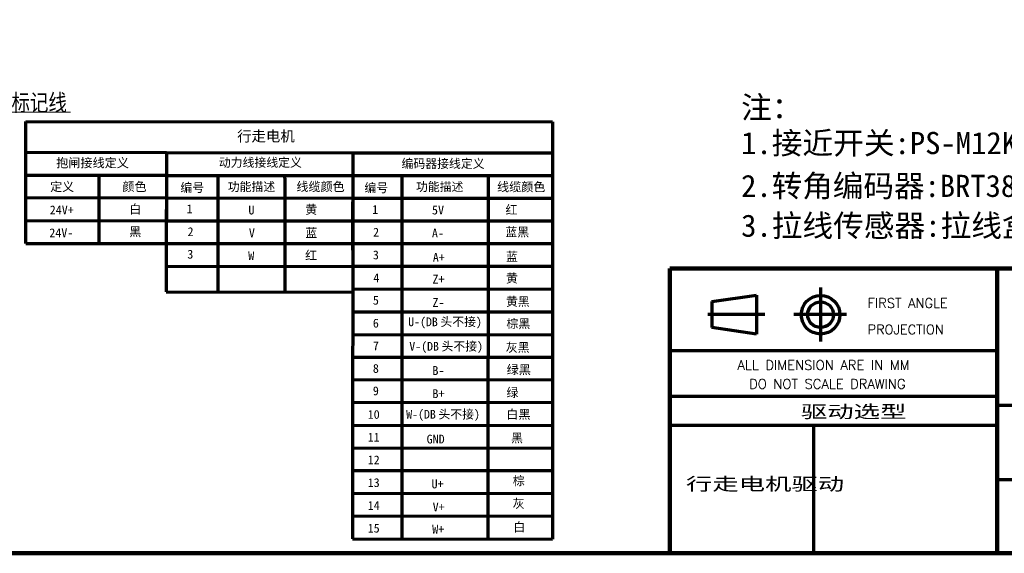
# Model space of a CAD drawing. Header units: millimetres. Extents: x 0 to 3066, y -1 to 2172.
# Tile 14 of 31: x 1135 to 2300, y 0 to 632. Entities that reach past the tile are written whole.
import ezdxf

# ---------------------------------------------------------------- set-up
doc = ezdxf.new("R2010")
doc.units = ezdxf.units.MM
doc.layers.add('1', color=7, linetype='Continuous', true_color=0xffffff)
doc.styles.add('ge_font5', font='romans.shx')
doc.styles.add('宋体', font='SimSun.ttf')
doc.dimstyles.get("Standard").update_dxf_attribs({"dimtxt": 0.18, "dimasz": 0.18, "dimexe": 0.18, "dimexo": 0.0625, "dimgap": 0.09, "dimtad": 0, "dimtih": 1, "dimtoh": 1, "dimdec": 4, "dimzin": 0, "dimdsep": 46, "dimtxsty": 'Standard', "dimcen": 0.09, "dimadec": 0, "dimazin": 0, "dimtfac": 1, "dimtdec": 4, "dimtofl": 0, "dimtmove": 0, "dimatfit": 3, "dimfxl": 0, "dimtolj": 1, "dimtzin": 0, "dimarcsym": 0})

# ---------------------------------------------------------------- blocks, each defined once
blk = doc.blocks.new('LABLE3D_1', base_point=(1080.9, 522.3))
at = {"layer": '1', "color": 7, "linetype": 'Continuous', "lineweight": 18, "insert": (1081.9, 521.1), "char_height": 20, "attachment_point": 7, "line_spacing_factor": 1.019642, "style": '宋体'}
blk.add_mtext('\\f宋体|b0|i0;\\W0.8000;零位标记线', dxfattribs=at)
blk = doc.blocks.new('_U7')
at = {"layer": '1', "color": 7, "linetype": 'Continuous', "lineweight": 13, "transparency": 16777216}
for p, q in [((1071.3, 1188.4), (1008.5, 1127.6)), ((1167.7, 1188.4), (1071.3, 1188.4)), ((696, 825.6), (696.2, 825.6)), ((696.1, 825.6), (696.1, 825.7))]:
    blk.add_line(p, q, dxfattribs=at)
blk.add_solid([(1008.2, 1127.9), (1008.8, 1127.3), (1006.7, 1125.9)], dxfattribs=at)
at = {"layer": 'Defpoints', "color": 0, "linetype": 'Continuous', "lineweight": 13, "transparency": 16777216}
for p in [(1006.7, 1125.9), (385.5, 525.4)]:
    blk.add_point(p, dxfattribs=at)
at = {"layer": '1', "color": 7, "linetype": 'Continuous', "lineweight": 13, "transparency": 16777216, "insert": (1126.2, 1221.4), "char_height": 30, "attachment_point": 2, "style": '宋体'}
blk.add_mtext('\\A1;%%c864', dxfattribs=at)

msp = doc.modelspace()

# ---------------------------------------------------------------- linework, layer by layer
at = {"layer": '1', "color": 7, "linetype": 'Continuous', "lineweight": 13}
msp.add_line((1080.879, 522.302), (1195.375, 522.302), dxfattribs=at)
at = {"layer": '1', "color": 7, "linetype": 'Continuous', "lineweight": 70}
for p, q in [((1142.314, 366.834), (1142.314, 510.938)), ((1142.314, 510.938), (1765.801, 510.675)), ((1765.801, 510.675), (1765.537, 16.83)), ((1142.314, 474.649), (1308.77, 474.386)), ((1308.77, 474.386), (1308.507, 339.749)), ((1308.77, 474.386), (1308.507, 309.508)), ((1308.77, 474.386), (1529.396, 474.123)), ((1529.396, 474.123), (1528.87, 17.093)), ((1529.396, 474.123), (1529.133, 358.945)), ((1529.396, 474.123), (1765.801, 474.123)), ((1142.314, 447.564), (1308.507, 447.564)), ((1142.314, 447.564), (1308.507, 447.301)), ((1228.829, 447.301), (1228.829, 366.834)), ((1308.507, 447.301), (1529.396, 447.301)), ((1369.777, 447.301), (1369.514, 339.749)), ((1369.777, 444.146), (1369.514, 309.508)), ((1448.929, 444.146), (1448.929, 447.301)), ((1448.929, 444.146), (1448.929, 309.508)), ((1529.396, 447.301), (1765.801, 447.038)), ((1587.511, 447.301), (1587.248, 17.093)), ((1689.541, 447.038), (1689.278, 17.093)), ((1142.314, 421.005), (1308.507, 420.742)), ((1308.507, 420.742), (1529.396, 420.479)), ((1529.396, 420.479), (1765.801, 420.479)), ((1142.314, 393.919), (1308.507, 393.656)), ((1308.507, 393.656), (1529.396, 393.656)), ((1529.133, 393.656), (1765.801, 393.394)), ((1142.314, 366.834), (1308.507, 366.834)), ((1308.507, 366.834), (1529.133, 366.571)), ((1529.133, 366.834), (1765.801, 366.571)), ((1308.507, 339.749), (1529.133, 339.486)), ((1529.133, 339.749), (1765.801, 339.749)), ((1308.507, 309.508), (1529.133, 309.245)), ((1529.133, 312.927), (1765.801, 312.664)), ((1954.345, 297.938), (2006.938, 305.564)), ((2006.938, 305.564), (2006.938, 259.282)), ((2082.934, 314.504), (2082.934, 250.604)), ((1954.345, 297.938), (1954.345, 267.171)), ((1529.133, 285.841), (1765.801, 285.841)), ((1949.612, 282.949), (2016.93, 282.949)), ((2051.379, 282.949), (2113.438, 282.949)), ((1529.133, 259.019), (1765.801, 258.756)), ((2006.938, 259.282), (1954.345, 267.171)), ((1904.382, 247.449), (1904.645, 0)), ((1904.645, 240.086), (2291.728, 240.086)), ((1529.133, 232.197), (1765.801, 232.197)), ((1529.133, 205.637), (1765.801, 205.375)), ((1529.133, 178.815), (1765.801, 178.552)), ((1904.645, 186.178), (2291.728, 186.178)), ((2291.728, 175.397), (3065.892, 175.397)), ((1529.133, 151.73), (1765.537, 151.467)), ((1904.645, 151.73), (2291.728, 151.73)), ((2074.52, 151.73), (2074.52, 0)), ((1529.133, 124.908), (1765.537, 124.645)), ((1529.133, 97.822), (1765.537, 97.822)), ((2291.728, 87.304), (3065.892, 87.304)), ((1529.133, 71), (1765.537, 70.737)), ((1528.87, 44.178), (1765.537, 43.915)), ((1528.87, 17.093), (1765.537, 16.83)), ((1127.851, 0.789), (1904.645, 0))]:
    msp.add_line(p, q, dxfattribs=at)
at = {"layer": '1', "color": 7, "linetype": 'Continuous', "lineweight": 200}
for p, q in [((1904.645, 337.119), (1904.645, 0)), ((2291.728, 337.119), (1904.645, 337.119)), ((2291.728, 337.119), (3065.892, 337.119)), ((2291.728, 337.119), (2291.728, 0)), ((3065.892, 0), (0, 0))]:
    msp.add_line(p, q, dxfattribs=at)
at = {"layer": '1', "color": 7, "linetype": 'Continuous', "lineweight": 70}
for radius in [22.878, 15.252]:
    msp.add_circle((2082.934, 282.423), radius, dxfattribs=at)

# ---------------------------------------------------------------- block references
at = {"layer": '1', "color": 7, "linetype": 'Continuous', "lineweight": 13}
msp.add_blockref('LABLE3D_1', (1080.879, 522.302), dxfattribs=at)

# ---------------------------------------------------------------- texts
at = {"layer": '1', "color": 7, "linetype": 'Continuous', "lineweight": 18, "attachment_point": 7}
for s, insert, char_height, line_spacing_factor, style in [('\\f宋体|b1|i0;\\W1.0130;注：', (1988.872, 512.262), 26.28708, 1.019642, '宋体'), ('\\f宋体|b1|i0;\\W1.0000;行走电机', (1392.528, 486.066), 12.4884, 1.019642, '宋体'), ('{\\fSimSun|b1|i0|c134|p2;\\W1.013;1.接近开关:PS-M12KS02NO(湾测品牌M12*1NPN常开)}', (1988.872, 465.454), 26.29137, 1.019642, '宋体'), ('\\f宋体|b1|i0;\\W1.0000;动力线接线定义', (1370.849, 456.175), 10.29746, 1.019642, '宋体'), ('\\f宋体|b1|i0;\\W1.0000;编码器接线定义', (1587.005, 454.86), 10.29746, 1.019642, '宋体'), ('{\\fSimSun|b1|i0|c134|p2;\\W1.013;3.拉线传感器:拉线盒-IP68 BRT38 0.5m&1m}', (1988.872, 371.839), 26.29137, 1.019642, '宋体'), ('{\\fSimSun|b1|i0|c134|p2;\\W1.013;2.转角编码器:BRT38-C2M4096D24-RT1}', (1988.867, 418.661), 26.19643, 1.019642, '宋体'), ('\\f宋体|b1|i0;\\W1.0000;编号', (1325.359, 426.452), 10.34649, 1.019642, '宋体'), ('\\f宋体|b1|i0;\\W1.0000;功能描述', (1381.367, 427.512), 10.29746, 1.019642, '宋体'), ('\\f宋体|b1|i0;\\W1.0000;线缆颜色', (1462.632, 427.485), 10.46694, 1.019642, '宋体'), ('\\f宋体|b1|i0;\\W1.0000;编号', (1543.093, 426.189), 10.34649, 1.019642, '宋体'), ('\\f宋体|b1|i0;\\W1.0000;功能描述', (1604.098, 427.512), 10.29746, 1.019642, '宋体'), ('\\f宋体|b1|i0;\\W1.0000;线缆颜色', (1700.088, 427.222), 10.46694, 1.019642, '宋体'), ('\\f宋体|b1|i0;\\W1.0000;1', (1332.724, 402.516), 10.38854, 1.019642, '宋体'), ('\\f宋体|b1|i0;\\W1.0000;U', (1405.835, 400.917), 10.51854, 1.019642, '宋体'), ('\\f宋体|b1|i0;\\W1.0000;黄', (1473.142, 400.427), 10.29746, 1.019642, '宋体'), ('\\f宋体|b1|i0;\\W1.0000;1', (1552.299, 401.727), 10.38854, 1.019642, '宋体'), ('\\f宋体|b1|i0;\\W1.0000;5V', (1623.043, 400.917), 10.51854, 1.019642, '宋体'), ('\\f宋体|b1|i0;\\W1.0000;红', (1710.076, 400.94), 10.37334, 1.019642, '宋体'), ('\\f宋体|b1|i0;\\W1.0000;2', (1333.779, 375.421), 10.44723, 1.019642, '宋体'), ('\\f宋体|b1|i0;\\W1.0000;V', (1406.361, 374.095), 10.51854, 1.019642, '宋体'), ('\\f宋体|b1|i0;\\W1.0000;蓝', (1473.144, 373.333), 10.34649, 1.019642, '宋体'), ('\\f宋体|b1|i0;\\W1.0000;2', (1553.354, 374.895), 10.44723, 1.019642, '宋体'), ('\\f宋体|b1|i0;\\W1.0000;蓝黑', (1709.812, 373.859), 10.34649, 1.019642, '宋体'), ('\\f宋体|b1|i0;\\W1.0000;A-', (1623.033, 373.862), 10.3305, 1.019642, '宋体'), ('\\f宋体|b1|i0;\\W1.0000;3', (1333.516, 348.599), 10.44723, 1.019642, '宋体'), ('\\f宋体|b1|i0;\\W1.0000;W', (1405.572, 347.01), 10.51854, 1.019642, '宋体'), ('\\f宋体|b1|i0;\\W1.0000;红', (1472.883, 347.033), 10.37334, 1.019642, '宋体'), ('\\f宋体|b1|i0;\\W1.0000;3', (1553.091, 347.81), 10.44723, 1.019642, '宋体'), ('\\f宋体|b1|i0;\\W1.0000;A+', (1624.085, 345.199), 10.3305, 1.019642, '宋体'), ('\\f宋体|b1|i0;\\W1.0000;蓝', (1710.6, 345.196), 10.34649, 1.019642, '宋体'), ('\\f宋体|b1|i0;\\W1.0000;4', (1553.616, 320.725), 10.44723, 1.019642, '宋体'), ('\\f宋体|b1|i0;\\W1.0000;Z+', (1623.568, 319.135), 10.51854, 1.019642, '宋体'), ('\\f宋体|b1|i0;\\W1.0000;黄', (1710.598, 319.171), 10.29746, 1.019642, '宋体'), ('\\f宋体|b1|i0;\\W1.0000;5', (1553.094, 294.154), 10.51854, 1.019642, '宋体'), ('\\f宋体|b1|i0;\\W1.0000;黄黑', (1710.598, 291.56), 10.29746, 1.019642, '宋体'), ('\\f宋体|b1|i0;\\W1.0000;Z-', (1623.568, 291.524), 10.51854, 1.019642, '宋体'), ('\\W0.9992;FIRST ANGLE', (2138.493, 290.529), 11.30743, 0.795181, 'ge_font5'), ('\\f宋体|b1|i0;\\W1.0000;6', (1553.091, 267.08), 10.44723, 1.019642, '宋体'), ('\\f宋体|b1|i0;\\W1.0000;U-(DB', (1594.896, 266.048), 10.32298, 1.019642, '宋体'), ('\\f宋体|b1|i0;\\W1.0000;头不接)', (1633.024, 266.052), 10.29746, 1.019642, '宋体'), ('\\f宋体|b1|i0;\\W1.0000;棕黑', (1711.126, 265.255), 10.34649, 1.019642, '宋体'), ('\\W0.9897;PROJECTION', (2138.493, 259.236), 11.30743, 0.795181, 'ge_font5'), ('\\f宋体|b1|i0;\\W1.0000;7', (1553.094, 240.246), 10.51854, 1.019642, '宋体'), ('\\f宋体|b1|i0;\\W1.0000;V-(DB', (1596.21, 237.122), 10.32298, 1.019642, '宋体'), ('\\f宋体|b1|i0;\\W1.0000;头不接)', (1634.338, 237.126), 10.29746, 1.019642, '宋体'), ('\\f宋体|b1|i0;\\W1.0000;灰黑', (1710.338, 237.118), 10.34649, 1.019642, '宋体'), ('\\f宋体|b1|i0;\\W1.0000;8', (1553.091, 213.436), 10.44723, 1.019642, '宋体'), ('\\f宋体|b1|i0;\\W1.0000;B-', (1623.568, 211.057), 10.51854, 1.019642, '宋体'), ('\\f宋体|b1|i0;\\W1.0000;绿黑', (1711.397, 210.798), 10.49644, 1.019642, '宋体'), ('\\W1.0063;ALL DIMENSION ARE IN MM', (1984.396, 217.162), 11.30743, 0.795181, 'ge_font5'), ('\\W1.0027;DO NOT SCALE DRAWING', (1998.333, 194.81), 11.30743, 0.795181, 'ge_font5'), ('\\f宋体|b1|i0;\\W1.0000;9', (1553.091, 186.876), 10.44723, 1.019642, '宋体'), ('\\f宋体|b1|i0;\\W1.0000;B+', (1623.568, 183.709), 10.51854, 1.019642, '宋体'), ('\\f宋体|b1|i0;\\W1.0000;绿', (1711.134, 183.713), 10.49644, 1.019642, '宋体'), ('\\f宋体|b1|i0;\\W1.5232;驱动选型', (2059.539, 158.531), 15.04101, 1.019642, '宋体'), ('\\f宋体|b1|i0;\\W1.0000;10', (1547.04, 159.011), 10.38854, 1.019642, '宋体'), ('\\f宋体|b1|i0;\\W1.0000;W-(DB', (1592.529, 156.655), 10.32298, 1.019642, '宋体'), ('\\f宋体|b1|i0;\\W1.0000;头不接)', (1630.657, 156.659), 10.29746, 1.019642, '宋体'), ('\\f宋体|b1|i0;\\W1.0000;白黑', (1711.132, 157.95), 10.44598, 1.019642, '宋体'), ('\\f宋体|b1|i0;\\W1.0000;11', (1547.04, 132.189), 10.38854, 1.019642, '宋体'), ('\\f宋体|b1|i0;\\W1.0000;GND', (1616.728, 129.813), 10.44723, 1.019642, '宋体'), ('\\f宋体|b1|i0;\\W1.0000;黑', (1716.652, 130.083), 10.40152, 1.019642, '宋体'), ('\\f宋体|b1|i0;\\W1.0000;12', (1547.04, 105.367), 10.38854, 1.019642, '宋体'), ('\\f宋体|b1|i0;\\W1.0000;13', (1547.04, 78.282), 10.38854, 1.019642, '宋体'), ('\\f宋体|b1|i0;\\W1.0000;U+', (1622.517, 76.683), 10.51854, 1.019642, '宋体'), ('\\f宋体|b1|i0;\\W1.0000;棕', (1718.752, 79.34), 10.34649, 1.019642, '宋体'), ('\\f宋体|b1|i0;\\W1.5133;行走电机驱动', (1923.591, 72.793), 15.11754, 1.019642, '宋体'), ('\\f宋体|b1|i0;\\W1.0000;14', (1547.04, 51.459), 10.38854, 1.019642, '宋体'), ('\\f宋体|b1|i0;\\W1.0000;V+', (1623.832, 49.598), 10.51854, 1.019642, '宋体'), ('\\f宋体|b1|i0;\\W1.0000;灰', (1718.49, 52.518), 10.34649, 1.019642, '宋体'), ('\\f宋体|b1|i0;\\W1.0000;白', (1719.283, 24.628), 10.44598, 1.019642, '宋体'), ('\\f宋体|b1|i0;\\W1.0000;15', (1547.04, 24.374), 10.38854, 1.019642, '宋体'), ('\\f宋体|b1|i0;\\W1.0000;W+', (1623.306, 23.301), 10.51854, 1.019642, '宋体')]:
    msp.add_mtext(s, dxfattribs=dict(at, insert=insert, char_height=char_height, line_spacing_factor=line_spacing_factor, style=style))
at = {"layer": '1', "color": 7, "linetype": 'Continuous', "lineweight": 18, "attachment_point": 7, "rotation": 359.982514, "line_spacing_factor": 1.019642, "style": '宋体'}
for s, insert, char_height in [('\\f宋体|b1|i0;\\W1.0000;抱闸接线定义', (1178.37, 455.614), 10.51655), ('\\f宋体|b1|i0;\\W1.0000;定义', (1171.264, 427.496), 10.396), ('\\f宋体|b1|i0;\\W1.0000;颜色', (1256.731, 427.485), 10.46694), ('\\f宋体|b1|i0;\\W1.0000;24V+', (1170.741, 401.192), 10.44723), ('\\f宋体|b1|i0;\\W1.0000;白', (1264.882, 400.929), 10.44598), ('\\f宋体|b1|i0;\\W1.0000;24V-', (1170.215, 374.106), 10.44723), ('\\f宋体|b1|i0;\\W1.0000;黑', (1264.879, 374.114), 10.40152)]:
    msp.add_mtext(s, dxfattribs=dict(at, insert=insert, char_height=char_height))

# ---------------------------------------------------------------- dimensions: what is measured, and where the dimension line sits
at = {"layer": '1', "color": 7, "linetype": 'Continuous', "lineweight": 13}
dim = msp.add_diameter_dim_2p(p1=(385.461, 525.395), p2=(1006.672, 1125.889), dimstyle='Standard', override={"dimtxt": 30, "dimasz": 2.5, "dimexe": 0.5, "dimexo": 0.5, "dimgap": 3, "dimtad": 1, "dimtih": 1, "dimtoh": 1, "dimdec": 2, "dimlfac": 1, "dimzin": 8, "dimdsep": 46, "dimlunit": 2, "dimpost": '%%c<>', "dimtxsty": '宋体', "dimsah": 1, "dimse1": 0, "dimse2": 0, "dimsd1": 0, "dimsd2": 0, "dimclrd": 7, "dimclre": 7, "dimclrt": 7, "dimtol": 0, "dimtm": -0.05, "dimtfac": 0.116667, "dimtdec": 2, "dimtmove": 0, "dimtzin": 8, "dimlwd": 13, "dimlwe": 13}, dxfattribs=at)
dim.commit()
dim.dimension.update_dxf_attribs({"geometry": '_U7', "text_midpoint": (1126.231, 1188.381), "dimtype": 163})

doc.saveas('drawing.dxf')
